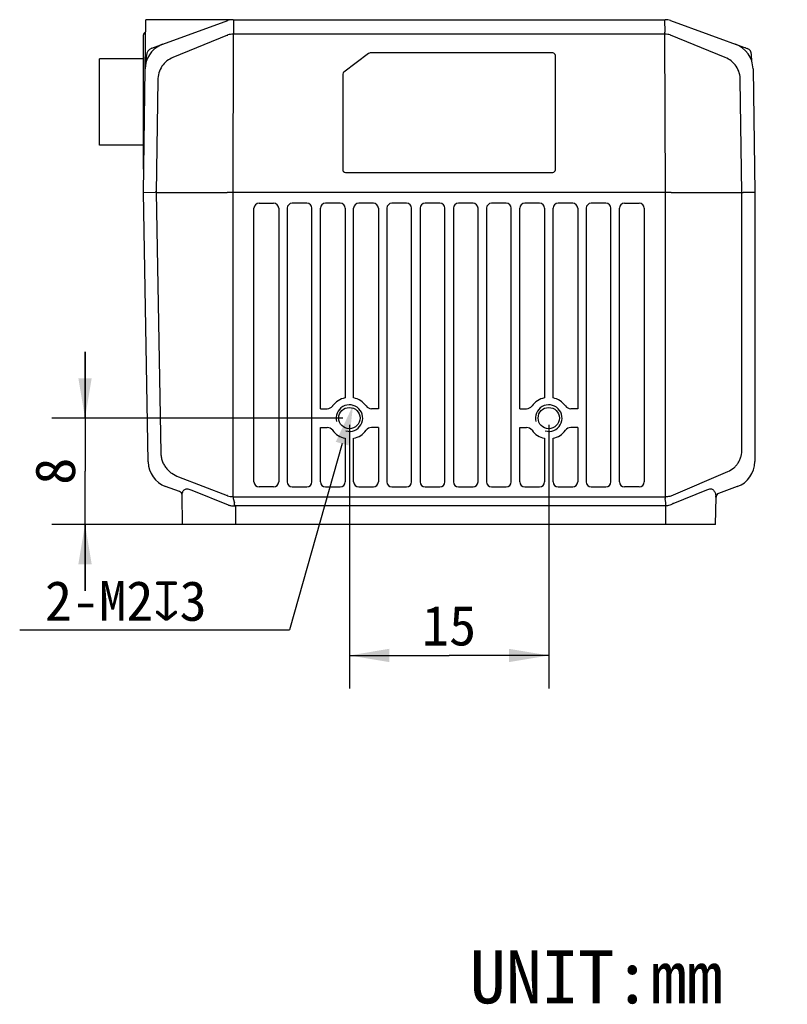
# Model space of a CAD drawing. Header units: millimetres. Extents: x 78 to 258, y 56 to 149.
# Tile 3 of 3: x 200 to 258, y 65 to 139. Entities that reach past the tile are written whole.
import ezdxf

# ---------------------------------------------------------------- set-up
doc = ezdxf.new("R2010")
doc.units = ezdxf.units.MM
doc.header["$LTSCALE"] = 16.335
doc.header["$PDMODE"] = 3
doc.header["$PDSIZE"] = 8
doc.layers.get('0').update_dxf_attribs({"linetype": 'CONTINUOUS'})
doc.layers.get('Defpoints').update_dxf_attribs({"linetype": 'CONTINUOUS'})
for name, color, linetype in [('06_ALL_SURFS', 7, 'CONTINUOUS'), ('20_ALL_FEATURES', 7, 'CONTINUOUS'), ('50_ALL_DETAILS', 7, 'CONTINUOUS'), ('51__DRAFT_DIMS', 7, 'CONTINUOUS')]:
    doc.layers.add(name, color=color, linetype=linetype)
doc.styles.get("Standard").update_dxf_attribs({"font": 'simfang.ttf'})
doc.dimstyles.new('DIMSTYLE_2', dxfattribs={"dimtxt": 3, "dimasz": 3, "dimexe": 2.5, "dimexo": 0.5, "dimgap": 0.75, "dimtad": 1, "dimdec": 1, "dimdsep": 46, "dimtxsty": 'STANDARD', "dimblk": '_FILLED', "dimblk1": '_FILLED', "dimblk2": '_FILLED', "dimcen": 0.09, "dimclrt": 3, "dimadec": 1, "dimazin": 2, "dimtp": 0.2, "dimtm": 0.2, "dimtfac": 1, "dimtdec": 1, "dimtofl": 0, "dimtmove": 0, "dimatfit": 3, "dimldrblk": '_FILLED', "dimfxl": 1, "dimtolj": 1, "dimarcsym": 0})
doc.dimstyles.new('DIMSTYLE_3', dxfattribs={"dimtxt": 3, "dimasz": 3, "dimexe": 2.5, "dimexo": 0.5, "dimtad": 1, "dimdec": 1, "dimdsep": 46, "dimtxsty": 'STANDARD', "dimblk": '_FILLED', "dimblk1": '_FILLED', "dimblk2": '_FILLED', "dimcen": 0.09, "dimclrt": 3, "dimadec": 1, "dimazin": 2, "dimtp": 0.1, "dimtm": 0.1, "dimtfac": 1, "dimtdec": 1, "dimtofl": 0, "dimtmove": 0, "dimatfit": 1, "dimldrblk": '_FILLED', "dimfxl": 1, "dimtolj": 1, "dimarcsym": 0})

# ---------------------------------------------------------------- blocks, each defined once
blk = doc.blocks.new('_FILLED')
at = {"color": 0, "linetype": 'ByBlock'}
blk.add_solid([(0, 0), (-1, 0.167), (-1, -0.167)], dxfattribs=at)
blk = doc.blocks.new('*D7')
at = {"layer": '51__DRAFT_DIMS', "color": 4}
for p, q in [((224.665, 108.181), (224.665, 88.307)), ((239.665, 108.181), (239.665, 88.307)), ((224.665, 90.807), (232.165, 90.807)), ((239.665, 90.807), (232.165, 90.807))]:
    blk.add_line(p, q, dxfattribs=at)
at = {"layer": '51__DRAFT_DIMS', "color": 4, "xscale": 3, "yscale": 3, "zscale": 3, "rotation": 180}
blk.add_blockref('_FILLED', (224.665, 90.807), dxfattribs=at)
at = {"layer": '51__DRAFT_DIMS', "color": 4, "xscale": 3, "yscale": 3, "zscale": 3}
blk.add_blockref('_FILLED', (239.665, 90.807), dxfattribs=at)
at = {"layer": '51__DRAFT_DIMS', "color": 3, "insert": (232.165, 94.557), "char_height": 3, "width": 4.40625, "attachment_point": 2, "line_spacing_factor": 0.9}
blk.add_mtext('15', dxfattribs=at)
blk = doc.blocks.new('*D8')
at = {"layer": '51__DRAFT_DIMS', "color": 4}
for p, q in [((204.771, 108.681), (204.771, 113.681)), ((204.771, 113.681), (204.771, 104.681)), ((224.165, 108.681), (202.271, 108.681)), ((204.771, 95.681), (204.771, 104.681)), ((215.624, 100.681), (202.271, 100.681)), ((204.771, 100.681), (204.771, 95.681))]:
    blk.add_line(p, q, dxfattribs=at)
at = {"layer": '51__DRAFT_DIMS', "color": 4, "xscale": 3, "yscale": 3, "zscale": 3}
for p, rotation in [((204.771, 108.681), 270), ((204.771, 100.681), 90)]:
    blk.add_blockref('_FILLED', p, dxfattribs=dict(at, rotation=rotation))
at = {"layer": '51__DRAFT_DIMS', "color": 3, "insert": (201.021, 104.681), "char_height": 3, "width": 2.20312, "attachment_point": 2, "rotation": 90, "line_spacing_factor": 0.9}
blk.add_mtext('8', dxfattribs=at)
blk = doc.blocks.new('*D9')
at = {"layer": '51__DRAFT_DIMS', "color": 0, "lineweight": -2}
for p in [(224.121, 106.756), (199.856, 92.728)]:
    blk.add_line(p, (220.16, 92.728), dxfattribs=at)
at = {"layer": 'Defpoints', "color": 0}
for p in [(224.937, 109.644), (224.393, 107.719)]:
    blk.add_point(p, dxfattribs=at)
at = {"layer": '51__DRAFT_DIMS', "color": 0, "linetype": 'ByBlock', "lineweight": -2, "xscale": 3, "yscale": 3, "zscale": 3, "rotation": 74.23058355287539}
blk.add_blockref('_FILLED', (224.937, 109.644), dxfattribs=at)
at = {"layer": '51__DRAFT_DIMS', "color": 3, "insert": (213.927, 96.416), "char_height": 3, "attachment_point": 3}
blk.add_mtext('\\A1;{2-M2{\\fgdt;x}3}', dxfattribs=at)

msp = doc.modelspace()

# ---------------------------------------------------------------- linework, layer by layer
at = {"color": 4}
for centre in [(224.665, 108.681), (239.665, 108.681)]:
    msp.add_arc(centre, 1, 255, 195, dxfattribs=at)
at = {"layer": '06_ALL_SURFS', "color": 7}
for p, q in [((209.295, 134.975), (209.346, 138.675)), ((215.785, 138.675), (209.346, 138.675)), ((215.917, 138.681), (248.413, 138.681)), ((209.791, 136.529), (215.506, 138.609)), ((248.824, 138.609), (254.603, 136.505)), ((209.165, 127.431), (209.165, 137.531)), ((210.468, 136.769), (210.447, 136.759)), ((210.557, 136.806), (210.547, 136.802)), ((210.575, 136.814), (210.557, 136.806)), ((205.865, 129.231), (205.865, 135.731)), ((209.165, 135.731), (205.865, 135.731)), ((209.386, 135.57), (209.397, 135.981)), ((226.112, 136.14), (224.245, 134.74)), ((239.965, 136.18), (226.232, 136.18)), ((240.165, 127.381), (240.165, 135.98)), ((254.944, 135.57), (254.932, 136.049)), ((224.165, 134.58), (224.165, 127.381)), ((209.165, 129.231), (205.865, 129.231)), ((224.365, 127.181), (239.965, 127.181)), ((209.519, 105.378), (209.519, 105.413)), ((211.879, 103.154), (210.835, 103.534)), ((253.849, 103.522), (252.448, 103.012)), ((212.115, 100.681), (212.077, 102.878)), ((252.215, 100.681), (252.251, 102.735)), ((252.215, 100.681), (212.115, 100.681))]:
    msp.add_line(p, q, dxfattribs=at)
at = {"layer": '06_ALL_SURFS', "color": 4}
for p, q in [((215.946, 138.681), (215.943, 137.599)), ((248.384, 138.681), (248.387, 137.739)), ((215.501, 137.522), (211.389, 135.833)), ((248.387, 137.599), (215.943, 137.599)), ((248.387, 137.599), (248.387, 137.739)), ((252.941, 135.833), (248.829, 137.522)), ((217.865, 124.861), (218.965, 124.861)), ((221.465, 124.861), (220.365, 124.861)), ((223.965, 124.861), (222.865, 124.861)), ((226.465, 124.861), (225.365, 124.861)), ((228.965, 124.861), (227.865, 124.861)), ((231.465, 124.861), (230.365, 124.861)), ((233.965, 124.861), (232.865, 124.861)), ((236.465, 124.861), (235.365, 124.861)), ((238.965, 124.861), (237.865, 124.861)), ((241.465, 124.861), (240.365, 124.861)), ((243.965, 124.861), (242.865, 124.861)), ((245.365, 124.861), (246.465, 124.861)), ((217.485, 103.881), (217.485, 124.481)), ((219.345, 124.481), (219.345, 103.881)), ((219.985, 124.481), (219.985, 103.881)), ((221.845, 103.881), (221.845, 124.481)), ((222.485, 109.389), (222.485, 124.481)), ((224.345, 124.481), (224.345, 110.205)), ((224.985, 110.205), (224.985, 124.481)), ((226.845, 124.481), (226.845, 109.389)), ((227.485, 124.481), (227.485, 103.881)), ((229.345, 103.881), (229.345, 124.481)), ((229.985, 124.481), (229.985, 103.881)), ((231.845, 103.881), (231.845, 124.481)), ((232.485, 124.481), (232.485, 103.881)), ((234.345, 103.881), (234.345, 124.481)), ((234.985, 124.481), (234.985, 103.881)), ((236.845, 103.881), (236.845, 124.481)), ((237.485, 109.389), (237.485, 124.481)), ((239.345, 124.481), (239.345, 110.205)), ((239.985, 110.205), (239.985, 124.481)), ((241.845, 124.481), (241.845, 109.389)), ((242.485, 124.481), (242.485, 103.881)), ((244.345, 103.881), (244.345, 124.481)), ((244.985, 103.881), (244.985, 124.481)), ((246.845, 124.481), (246.845, 103.881)), ((222.485, 109.389), (223.001, 109.389)), ((226.845, 109.389), (226.329, 109.389)), ((237.485, 109.389), (238.001, 109.389)), ((241.845, 109.389), (241.329, 109.389)), ((222.485, 107.973), (223.001, 107.973)), ((222.485, 103.881), (222.485, 107.973)), ((226.845, 107.973), (226.329, 107.973)), ((226.845, 107.973), (226.845, 103.881)), ((237.485, 107.973), (238.001, 107.973)), ((237.485, 103.881), (237.485, 107.973)), ((241.845, 107.973), (241.329, 107.973)), ((241.845, 107.973), (241.845, 103.881)), ((224.345, 107.158), (224.345, 103.881)), ((224.985, 103.881), (224.985, 107.158)), ((239.345, 107.158), (239.345, 103.881)), ((239.985, 103.881), (239.985, 107.158)), ((248.866, 102.839), (253.149, 104.668)), ((211.809, 104.26), (215.464, 102.847)), ((212.801, 103.255), (215.538, 102.151)), ((218.965, 103.501), (217.865, 103.501)), ((220.365, 103.501), (221.465, 103.501)), ((222.865, 103.501), (223.965, 103.501)), ((225.365, 103.501), (226.465, 103.501)), ((227.865, 103.501), (228.965, 103.501)), ((230.365, 103.501), (231.465, 103.501)), ((232.865, 103.501), (233.965, 103.501)), ((235.365, 103.501), (236.465, 103.501)), ((237.865, 103.501), (238.965, 103.501)), ((240.365, 103.501), (241.465, 103.501)), ((242.865, 103.501), (243.965, 103.501)), ((246.465, 103.501), (245.365, 103.501)), ((249.028, 102.254), (251.566, 103.285)), ((215.922, 102.764), (248.424, 102.764)), ((215.922, 102.764), (215.922, 102.623)), ((215.922, 102.623), (216.009, 102.289)), ((248.424, 102.764), (248.424, 102.623)), ((248.466, 102.294), (248.424, 102.623)), ((252.242, 102.732), (252.251, 102.735)), ((216.124, 102.087), (248.466, 102.087)), ((216.124, 100.681), (216.124, 102.087)), ((248.466, 102.087), (248.466, 102.294)), ((248.485, 100.681), (248.485, 102.087))]:
    msp.add_line(p, q, dxfattribs=at)
at = {"layer": '06_ALL_SURFS', "color": 7}
for points in [[(209.386, 135.57), (209.385, 135.554), (209.382, 135.536), (209.378, 135.519)], [(254.952, 135.519), (254.948, 135.536), (254.945, 135.554), (254.944, 135.57)]]:
    msp.add_lwpolyline(points, dxfattribs=at)
for centre in [(224.665, 108.681), (239.665, 108.681)]:
    msp.add_circle(centre, 0.8, dxfattribs=at)
for centre, radius, start, end in [((215.917, 137.481), 1.2, 90, 110), ((248.413, 137.481), 1.2, 70, 90), ((209.365, 137.531), 0.2, 99.15843, 180), ((211.295, 134.948), 2, 114.97977, 179.2), ((209.996, 135.965), 0.6, 110, 178.49998), ((211.225, 135.082), 1.849, 113.40795, 114.1485), ((211.631, 134.143), 2.872, 113.01923, 113.41213), ((211.295, 134.948), 2, 110, 113.10726), ((253.035, 134.948), 2, 0.8, 70), ((254.432, 136.036), 0.5, 1.50003, 70), ((226.232, 135.98), 0.2, 89.99791, 126.86864), ((239.965, 135.98), 0.2, 0.00298, 90.00298), ((224.365, 134.58), 0.2, 126.8611, 180.00433), ((209.365, 127.431), 0.2, 180, 207.63305), ((224.365, 127.381), 0.2, 180.00298, 270.00298), ((239.965, 127.381), 0.2, 269.99702, 359.99702), ((211.519, 105.413), 2, 181, 250), ((253.165, 105.401), 2, 290, 360), ((211.777, 102.872), 0.3, 1, 70), ((252.551, 102.73), 0.3, 110, 179)]:
    msp.add_arc(centre, radius, start, end, dxfattribs=at)
at = {"layer": '06_ALL_SURFS', "color": 4}
for centre, radius, start, end in [((215.15, 138.588), 1.122, 288.23935, 289.38338), ((215.943, 137.143), 0.457, 90.00045, 92.43134), ((248.387, 137.143), 0.457, 87.56866, 89.99955), ((249.181, 138.588), 1.122, 250.61662, 251.76065), ((254.276, 136.179), 0.419, 63.59945, 69.98543), ((217.865, 124.481), 0.38, 90, 180), ((218.965, 124.481), 0.38, 0, 90), ((220.365, 124.481), 0.38, 90, 180), ((221.465, 124.481), 0.38, 0, 90), ((222.865, 124.481), 0.38, 90, 180), ((223.965, 124.481), 0.38, 0, 90), ((225.365, 124.481), 0.38, 90, 180), ((226.465, 124.481), 0.38, 0, 90), ((227.865, 124.481), 0.38, 90, 180), ((228.965, 124.481), 0.38, 0, 90), ((230.365, 124.481), 0.38, 90, 180), ((231.465, 124.481), 0.38, 0, 90), ((232.865, 124.481), 0.38, 90, 180), ((233.965, 124.481), 0.38, 0, 90), ((235.365, 124.481), 0.38, 90, 180), ((236.465, 124.481), 0.38, 0, 90), ((237.865, 124.481), 0.38, 90, 180), ((238.965, 124.481), 0.38, 0, 90), ((240.365, 124.481), 0.38, 90, 180), ((241.465, 124.481), 0.38, 0, 90), ((242.865, 124.481), 0.38, 90, 180), ((243.965, 124.481), 0.38, 0, 90), ((245.365, 124.481), 0.38, 90, 180), ((246.465, 124.481), 0.38, 0, 90), ((224.665, 108.681), 1.557, 101.8697, 144.02991), ((224.665, 108.681), 1.557, 35.97009, 78.1303), ((239.665, 108.681), 1.557, 101.8697, 144.02991), ((239.665, 108.681), 1.557, 35.97009, 78.1303), ((223.001, 109.889), 0.5, 269.99849, 324.03142), ((226.329, 109.889), 0.5, 215.96792, 270.00217), ((238.001, 109.889), 0.5, 269.99849, 324.03142), ((241.329, 109.889), 0.5, 215.96792, 270.00217), ((223.001, 107.473), 0.5, 35.96792, 90.00217), ((224.665, 108.681), 1.557, 215.97009, 258.1303), ((224.665, 108.681), 1.557, 281.8697, 324.02991), ((226.329, 107.473), 0.5, 89.99849, 144.03142), ((238.001, 107.473), 0.5, 35.96792, 90.00217), ((239.665, 108.681), 1.557, 215.97009, 258.1303), ((239.665, 108.681), 1.557, 281.8697, 324.02991), ((241.329, 107.473), 0.5, 89.99849, 144.03142), ((217.865, 103.881), 0.38, 180, 270), ((218.965, 103.881), 0.38, 270, 360), ((220.365, 103.881), 0.38, 180, 270), ((221.465, 103.881), 0.38, 270, 360), ((222.865, 103.881), 0.38, 180, 270), ((223.965, 103.881), 0.38, 270, 360), ((225.365, 103.881), 0.38, 180, 270), ((226.465, 103.881), 0.38, 270, 360), ((227.865, 103.881), 0.38, 180, 270), ((228.965, 103.881), 0.38, 270, 360), ((230.365, 103.881), 0.38, 180, 270), ((231.465, 103.881), 0.38, 270, 360), ((232.865, 103.881), 0.38, 180, 270), ((233.965, 103.881), 0.38, 270, 360), ((235.365, 103.881), 0.38, 180, 270), ((236.465, 103.881), 0.38, 270, 360), ((237.865, 103.881), 0.38, 180, 270), ((238.965, 103.881), 0.38, 270, 360), ((240.365, 103.881), 0.38, 180, 270), ((241.465, 103.881), 0.38, 270, 360), ((242.865, 103.881), 0.38, 180, 270), ((243.965, 103.881), 0.38, 270, 360), ((245.365, 103.881), 0.38, 180, 270), ((246.465, 103.881), 0.38, 270, 360), ((211.892, 103.187), 0.0359, 240.42253, 249.95601), ((215.055, 101.525), 1.385, 71.21734, 72.80857), ((215.922, 103.247), 0.483, 265.80586, 269.988), ((248.424, 103.226), 0.462, 269.99881, 272.38451), ((250.57, 102.609), 1.677, 4.19526, 6.56434), ((215.799, 102.796), 0.695, 248.02433, 254.97881), ((216.124, 101.118), 0.969, 90.00385, 95.51519), ((248.466, 102.89), 0.804, 269.99953, 271.39315), ((249.467, 101.388), 0.971, 116.8724, 120.99397)]:
    msp.add_arc(centre, radius, start, end, dxfattribs=at)
for points, knots in [([(215.924, 137.599), (215.854, 137.597), (215.718, 137.584), (215.585, 137.551), (215.522, 137.529)], [0, 0, 0, 0, 0.509949, 1, 1, 1, 1]), ([(248.808, 137.529), (248.745, 137.551), (248.612, 137.584), (248.476, 137.597), (248.406, 137.599)], [0, 0, 0, 0, 0.48995, 1, 1, 1, 1]), ([(211.389, 135.833), (211.227, 135.766), (210.913, 135.592), (210.534, 135.195), (210.301, 134.683), (210.253, 134.308), (210.25, 134.12)], [0, 0, 0, 0, 0.2405, 0.487391, 0.741614, 1, 1, 1, 1]), ([(254.08, 134.12), (254.077, 134.308), (254.029, 134.683), (253.796, 135.195), (253.417, 135.592), (253.103, 135.766), (252.941, 135.833)], [0, 0, 0, 0, 0.25834, 0.51253, 0.759512, 1, 1, 1, 1]), ([(210.475, 106.073), (210.477, 105.969), (210.495, 105.761), (210.57, 105.46), (210.693, 105.177), (210.86, 104.924), (211.064, 104.705), (211.369, 104.462), (211.63, 104.329), (211.809, 104.26)], [0, 0, 0, 0, 0.130051, 0.259395, 0.387333, 0.513423, 0.63753, 0.759833, 1, 1, 1, 1]), ([(253.149, 104.668), (253.305, 104.735), (253.529, 104.867), (253.777, 105.106), (253.935, 105.32), (254.057, 105.559), (254.169, 105.904), (254.198, 106.179), (254.198, 106.361)], [0, 0, 0, 0, 0.239837, 0.362534, 0.487252, 0.613891, 0.741996, 1, 1, 1, 1]), ([(212.083, 102.936), (212.087, 102.975), (212.099, 103.05), (212.135, 103.155), (212.194, 103.245), (212.278, 103.314), (212.389, 103.352), (212.519, 103.352), (212.66, 103.319), (212.753, 103.279), (212.801, 103.255)], [0, 0, 0, 0, 0.118674, 0.230804, 0.337957, 0.444737, 0.559125, 0.68902, 0.837067, 1, 1, 1, 1]), ([(251.566, 103.285), (251.611, 103.308), (251.701, 103.345), (251.84, 103.363), (251.965, 103.333), (252.063, 103.261), (252.134, 103.165), (252.202, 103.012), (252.226, 102.886), (252.236, 102.801)], [0, 0, 0, 0, 0.148883, 0.282551, 0.401889, 0.514848, 0.629032, 0.747795, 1, 1, 1, 1]), ([(212.077, 102.878), (212.077, 102.884), (212.08, 102.904), (212.081, 102.923), (212.083, 102.936)], [0, 0, 0, 0, 0.317477, 1, 1, 1, 1]), ([(215.501, 102.835), (215.562, 102.815), (215.69, 102.784), (215.82, 102.769), (215.887, 102.765)], [0, 0, 0, 0, 0.49055, 1, 1, 1, 1]), ([(248.443, 102.764), (248.48, 102.766), (248.623, 102.775), (248.766, 102.803), (248.866, 102.839)], [0, 0, 0, 0, 0.257595, 1, 1, 1, 1]), ([(215.618, 102.125), (215.65, 102.114), (215.785, 102.078), (215.927, 102.072), (216.031, 102.082)], [0, 0, 0, 0, 0.242244, 1, 1, 1, 1]), ([(216.031, 102.082), (216.03, 102.101), (216.024, 102.17), (216.016, 102.239), (216.009, 102.289)], [0, 0, 0, 0, 0.275624, 1, 1, 1, 1]), ([(248.485, 102.087), (248.528, 102.088), (248.695, 102.103), (248.86, 102.157), (248.967, 102.221)], [0, 0, 0, 0, 0.256373, 1, 1, 1, 1])]:
    msp.add_open_spline(points, degree=3, knots=knots, dxfattribs=at)
at = {"layer": '06_ALL_SURFS', "color": 7}
msp.add_open_spline([(210.547, 136.802), (210.534, 136.797), (210.521, 136.792), (210.508, 136.786)], degree=3, dxfattribs=at)
at = {"layer": '20_ALL_FEATURES', "color": 4}
for p, q in [((215.924, 137.599), (215.887, 125.681)), ((248.443, 125.681), (248.406, 137.599)), ((210.25, 134.12), (210.132, 125.681)), ((254.198, 125.681), (254.08, 134.12)), ((210.133, 125.681), (210.475, 106.073)), ((215.887, 125.681), (215.887, 102.765)), ((248.443, 102.764), (248.443, 125.681)), ((254.198, 106.361), (254.198, 125.681))]:
    msp.add_line(p, q, dxfattribs=at)
at = {"layer": '20_ALL_FEATURES', "color": 7}
for p, q in [((209.165, 125.681), (209.295, 134.975)), ((255.035, 134.975), (255.165, 125.681)), ((209.519, 105.413), (209.165, 125.681)), ((209.165, 125.681), (209.188, 125.681)), ((209.188, 125.681), (210.04, 125.684)), ((210.133, 125.681), (215.464, 125.681)), ((248.443, 125.681), (215.887, 125.681)), ((248.866, 125.681), (254.198, 125.681)), ((255.142, 125.678), (254.29, 125.676)), ((255.165, 125.681), (255.165, 105.401))]:
    msp.add_line(p, q, dxfattribs=at)
for centre in [(215.675, -35.607), (248.655, -35.607)]:
    msp.add_arc(centre, 161.288, 89.92493, 90.07507, dxfattribs=at)
for points, knots in [([(210.133, 125.681), (210.123, 125.681), (210.105, 125.682), (210.08, 125.684), (210.059, 125.684), (210.046, 125.684), (210.04, 125.684)], [0, 0, 0, 0, 0.30502, 0.578144, 0.811855, 1, 1, 1, 1]), ([(254.198, 125.681), (254.207, 125.681), (254.225, 125.68), (254.25, 125.679), (254.271, 125.677), (254.284, 125.676), (254.29, 125.676)], [0, 0, 0, 0, 0.304892, 0.577951, 0.811738, 1, 1, 1, 1]), ([(255.165, 125.681), (255.165, 125.681), (255.163, 125.68), (255.158, 125.679), (255.151, 125.678), (255.145, 125.678), (255.142, 125.678)], [0, 0, 0, 0, 0.073684, 0.265171, 0.57499, 1, 1, 1, 1])]:
    msp.add_open_spline(points, degree=3, knots=knots, dxfattribs=at)

# ---------------------------------------------------------------- texts
at = {"layer": '50_ALL_DETAILS', "color": 3, "insert": (233.707, 68.61), "char_height": 4, "width": 20.5625, "attachment_point": 1, "line_spacing_factor": 0.9}
msp.add_mtext('UNIT:mm', dxfattribs=at)

# ---------------------------------------------------------------- dimensions: what is measured, and where the dimension line sits
at = {"layer": '51__DRAFT_DIMS', "color": 4}
dim = msp.add_linear_dim(base=(204.771, 108.681), p1=(216.124, 100.681), p2=(224.665, 108.681), angle=90, dimstyle='DIMSTYLE_2', dxfattribs=at)
dim.commit()
dim.dimension.update_dxf_attribs({"geometry": '*D8', "text_midpoint": (204.771, 104.623), "dimtype": 160})
dim = msp.add_diameter_dim_2p(p1=(224.393, 107.719), p2=(224.937, 109.644), text='{2-M<>{\\fgdt;x}3}', dimstyle='DIMSTYLE_3', override={"dimtih": 1, "dimtoh": 1, "dimpost": '<>'}, dxfattribs=at)
dim.commit()
dim.dimension.update_dxf_attribs({"geometry": '*D9', "text_midpoint": (206.892, 92.728), "dimtype": 163})
dim = msp.add_linear_dim(base=(239.665, 90.807), p1=(224.665, 108.681), p2=(239.665, 108.681), dimstyle='DIMSTYLE_2', dxfattribs=at)
dim.commit()
dim.dimension.update_dxf_attribs({"geometry": '*D7', "text_midpoint": (232.25, 90.807), "dimtype": 160})

doc.saveas('drawing.dxf')
